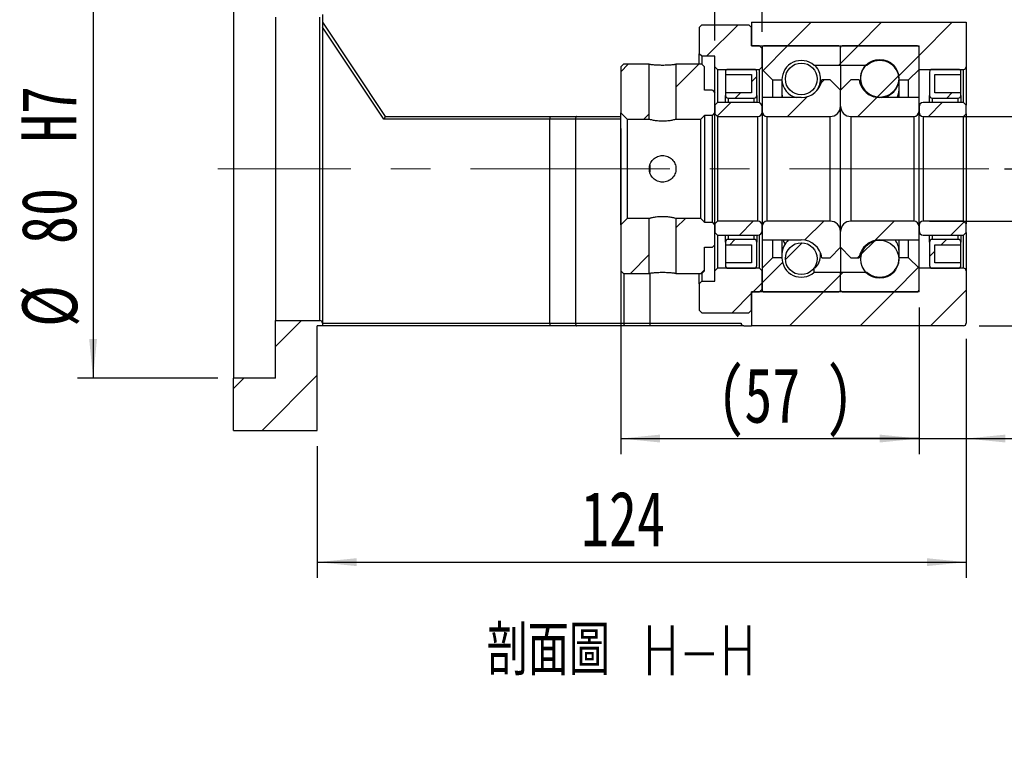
# Model space of a CAD drawing. Header units: millimetres. Extents: x 46 to 280, y 18 to 196.
# Tile 4 of 9: x 181 to 244, y 18 to 65. Entities that reach past the tile are written whole.
import ezdxf

# ---------------------------------------------------------------- set-up
doc = ezdxf.new("R2010")
doc.units = ezdxf.units.MM
doc.linetypes.add('CENTERX2', pattern=[20.32, 12.7, -2.54, 2.54, -2.54])
doc.layers.add('FORMAT', color=7, linetype='Continuous')
doc.styles.add('SLDTEXTSTYLE0', font='TXT', dxfattribs={"width": 0.75})
doc.styles.add('SLDTEXTSTYLE1', font='TXT', dxfattribs={"width": 0.75, "bigfont": 'bigfont'})
doc.dimstyles.new('SLDDIMSTYLE2', dxfattribs={"dimtxt": 3.5, "dimasz": 2.5, "dimexe": 0, "dimexo": 0.0625, "dimgap": 0.875, "dimtad": 1, "dimlfac": 3, "dimrnd": 1e-09, "dimzin": 12, "dimdsep": 46, "dimtxsty": 'SLDTEXTSTYLE0', "dimsah": 1, "dimcen": 0.09, "dimadec": 0, "dimazin": 3, "dimtfac": 1, "dimtofl": 0, "dimtmove": 0, "dimatfit": 3, "dimfxl": 1, "dimfrac": 2, "dimtolj": 1, "dimtzin": 12, "dimarcsym": 0})
doc.dimstyles.new('SLDDIMSTYLE3', dxfattribs={"dimtxt": 3.5, "dimasz": 2.5, "dimexe": 0, "dimexo": 0.0625, "dimgap": 0.875, "dimtad": 1, "dimlfac": 3, "dimrnd": 1e-09, "dimzin": 12, "dimdsep": 46, "dimtxsty": 'SLDTEXTSTYLE0', "dimsah": 1, "dimcen": 0.09, "dimadec": 0, "dimazin": 3, "dimtfac": 1, "dimtmove": 0, "dimatfit": 0, "dimfxl": 1, "dimfrac": 2, "dimtolj": 1, "dimtzin": 12, "dimarcsym": 0})
doc.dimstyles.new('SLDDIMSTYLE6', dxfattribs={"dimtxt": 3.5, "dimasz": 2.5, "dimexe": 0, "dimexo": 0.0625, "dimgap": 0.875, "dimtad": 1, "dimlfac": 3, "dimrnd": 1e-09, "dimzin": 12, "dimdsep": 46, "dimtxsty": 'SLDTEXTSTYLE0', "dimsah": 1, "dimcen": 0.09, "dimadec": 0, "dimazin": 3, "dimtfac": 1, "dimtofl": 0, "dimtmove": 0, "dimatfit": 3, "dimfxl": 1, "dimfrac": 2, "dimtolj": 1, "dimarcsym": 0})
doc.dimstyles.new('SLDDIMSTYLE7', dxfattribs={"dimtxt": 3.5, "dimasz": 2.5, "dimexe": 0, "dimexo": 0.0625, "dimgap": 0.875, "dimtad": 1, "dimlfac": 3, "dimrnd": 1e-09, "dimzin": 12, "dimdsep": 46, "dimtxsty": 'SLDTEXTSTYLE0', "dimsah": 1, "dimcen": 0.09, "dimadec": 0, "dimazin": 3, "dimtol": 1, "dimtp": 0.02, "dimtm": 0.02, "dimtfac": 1, "dimtofl": 0, "dimtmove": 0, "dimatfit": 3, "dimfxl": 1, "dimfrac": 2, "dimtolj": 1, "dimarcsym": 0})

# ---------------------------------------------------------------- blocks, each defined once
blk = doc.blocks.new('_D_12')
at = {"layer": 'FORMAT', "color": 7}
for p, q in [((193.461, 69.121), (184.51, 69.121)), ((185.51, 69.121), (185.51, 42.454)), ((193.461, 42.454), (184.51, 42.454))]:
    blk.add_line(p, q, dxfattribs=at)
for points in [[(185.51, 69.121), (185.26, 66.621), (185.76, 66.621)], [(185.51, 42.454), (185.76, 44.954), (185.26, 44.954)]]:
    blk.add_solid(points, dxfattribs=at)
at = {"layer": 'FORMAT', "color": 7, "char_height": 3.5, "attachment_point": 1, "rotation": 90, "style": 'SLDTEXTSTYLE0'}
for s, insert in [('H7', (180.944, 57.483)), ('80', (180.944, 50.998)), ('%%c', (180.998, 45.72))]:
    blk.add_mtext(s, dxfattribs=dict(at, insert=insert))
blk = doc.blocks.new('_D_13')
at = {"layer": 'FORMAT', "color": 7}
for p, q in [((241.128, 44.954), (241.128, 29.73)), ((199.794, 38.121), (199.794, 29.73)), ((199.794, 30.73), (241.128, 30.73))]:
    blk.add_line(p, q, dxfattribs=at)
for points in [[(199.794, 30.73), (202.294, 30.48), (202.294, 30.98)], [(241.128, 30.73), (238.628, 30.98), (238.628, 30.48)]]:
    blk.add_solid(points, dxfattribs=at)
at = {"layer": 'FORMAT', "color": 7, "insert": (216.586, 35.242), "char_height": 3.5, "attachment_point": 1, "style": 'SLDTEXTSTYLE0'}
blk.add_mtext('124', dxfattribs=at)
blk = doc.blocks.new('_D_14')
at = {"layer": 'FORMAT', "color": 7}
for p, q in [((219.128, 58.354), (219.128, 37.604)), ((238.128, 46.954), (238.128, 37.604)), ((219.128, 38.604), (238.128, 38.604))]:
    blk.add_line(p, q, dxfattribs=at)
for points in [[(219.128, 38.604), (221.628, 38.354), (221.628, 38.854)], [(238.128, 38.604), (235.628, 38.854), (235.628, 38.354)]]:
    blk.add_solid(points, dxfattribs=at)
at = {"layer": 'FORMAT', "color": 7, "char_height": 3.5, "attachment_point": 1, "style": 'SLDTEXTSTYLE0'}
for s, insert in [('(', (225.276, 43.115)), (')', (232.169, 43.115)), ('57', (226.997, 43.115))]:
    blk.add_mtext(s, dxfattribs=dict(at, insert=insert))
blk = doc.blocks.new('_D_15')
at = {"layer": 'FORMAT', "color": 7}
for p, q in [((238.128, 46.954), (238.128, 37.604)), ((241.128, 44.954), (241.128, 37.604)), ((238.128, 38.604), (232.628, 38.604)), ((238.128, 38.604), (241.128, 38.604)), ((241.128, 38.604), (247.056, 38.604))]:
    blk.add_line(p, q, dxfattribs=at)
for points in [[(238.128, 38.604), (235.628, 38.854), (235.628, 38.354)], [(241.128, 38.604), (243.628, 38.354), (243.628, 38.854)]]:
    blk.add_solid(points, dxfattribs=at)
at = {"layer": 'FORMAT', "color": 7, "insert": (244.47, 43.115), "char_height": 3.5, "attachment_point": 1, "style": 'SLDTEXTSTYLE0'}
blk.add_mtext('9', dxfattribs=at)
blk = doc.blocks.new('_D_16')
at = {"layer": 'FORMAT', "color": 7}
for p, q in [((249.041, 59.121), (249.041, 70.681)), ((238.794, 59.121), (250.041, 59.121)), ((249.041, 59.121), (249.041, 52.454)), ((238.794, 52.454), (250.041, 52.454))]:
    blk.add_line(p, q, dxfattribs=at)
for points in [[(249.041, 59.121), (248.791, 56.621), (249.291, 56.621)], [(249.041, 52.454), (249.291, 54.954), (248.791, 54.954)]]:
    blk.add_solid(points, dxfattribs=at)
at = {"layer": 'FORMAT', "color": 7, "char_height": 3.5, "attachment_point": 1, "rotation": 90, "style": 'SLDTEXTSTYLE0'}
for s, insert in [('20', (244.475, 65.508)), ('%%c', (244.529, 60.23))]:
    blk.add_mtext(s, dxfattribs=dict(at, insert=insert))
blk = doc.blocks.new('_D_17')
at = {"layer": 'FORMAT', "color": 7}
for p, q in [((243.573, 55.788), (258.128, 55.788)), ((257.128, 55.788), (257.128, 45.788)), ((241.961, 45.788), (258.128, 45.788)), ((257.128, 45.788), (257.128, 24.807))]:
    blk.add_line(p, q, dxfattribs=at)
for points in [[(257.128, 55.788), (256.878, 53.288), (257.378, 53.288)], [(257.128, 45.788), (257.378, 48.288), (256.878, 48.288)]]:
    blk.add_solid(points, dxfattribs=at)
at = {"layer": 'FORMAT', "color": 7, "char_height": 3.5, "attachment_point": 1, "rotation": 90, "style": 'SLDTEXTSTYLE0'}
for s, insert in [('±0.02', (252.616, 31.292)), ('30', (252.616, 24.807))]:
    blk.add_mtext(s, dxfattribs=dict(at, insert=insert))
blk = doc.blocks.new('_D_18')
at = {"layer": 'FORMAT', "color": 7}
for p, q in [((225.128, 63.954), (225.128, 69.35)), ((228.128, 64.521), (228.128, 69.35)), ((225.128, 68.35), (219.628, 68.35)), ((225.128, 68.35), (228.128, 68.35)), ((228.128, 68.35), (233.628, 68.35))]:
    blk.add_line(p, q, dxfattribs=at)
for points in [[(225.128, 68.35), (222.628, 68.6), (222.628, 68.1)], [(228.128, 68.35), (230.628, 68.1), (230.628, 68.6)]]:
    blk.add_solid(points, dxfattribs=at)
at = {"layer": 'FORMAT', "color": 7, "insert": (225.48, 72.862), "char_height": 3.5, "attachment_point": 1, "style": 'SLDTEXTSTYLE0'}
blk.add_mtext('9', dxfattribs=at)

msp = doc.modelspace()

# ---------------------------------------------------------------- hatches: boundary and pattern name
at = {"layer": 'FORMAT', "linetype": 'Continuous', "lineweight": 18}
h = msp.add_hatch(dxfattribs=at)
h.set_pattern_fill('ANSI31', color=256, style=0)
h.paths.add_polyline_path([(225.1275, 62.2877), (225.2942, 62.121), (227.9608, 62.121), (228.1275, 62.2877), (228.1275, 63.4543), (227.9608, 63.621), (227.4608, 63.621), (227.4608, 64.7877), (227.2942, 64.9543), (224.2942, 64.9543), (224.1275, 64.7877), (224.1275, 63.121), (224.2942, 62.9543), (225.1275, 62.9543)], flags=0)
h = msp.add_hatch(dxfattribs=at)
h.set_pattern_fill('ANSI31', color=256, style=0)
edge = h.paths.add_edge_path(flags=0)
edge.add_line((241.1275, 62.2877), (241.1275, 65.121))
edge.add_line((241.1275, 65.121), (227.4608, 65.121))
edge.add_line((227.4608, 65.121), (227.4608, 63.621))
edge.add_line((227.4608, 63.621), (238.1275, 63.621))
edge.add_line((238.1275, 63.621), (238.1275, 62.121))
edge.add_line((238.1275, 62.121), (240.9608, 62.121))
edge.add_arc((240.9608, 62.2877), 0.1667, 270, 360)
h = msp.add_hatch(dxfattribs=at)
h.set_pattern_fill('ANSI31', color=256, style=0)
edge = h.paths.add_edge_path(flags=0)
edge.add_line((233.0275, 63.621), (228.2275, 63.621))
edge.add_arc((228.2275, 63.521), 0.1, 90, 180)
edge.add_line((228.1275, 63.521), (228.1275, 62.121))
edge.add_line((228.1275, 62.121), (228.7942, 61.4543))
edge.add_line((228.7942, 61.4543), (229.3942, 61.4543))
edge.add_arc((230.6275, 61.4543), 1.2333, 49.179109, 180, ccw=False)
edge.add_line((231.4337, 62.3877), (233.1275, 62.3877))
edge.add_line((233.1275, 62.3877), (233.1275, 63.521))
edge.add_arc((233.0275, 63.521), 0.1, 0, 90)
h = msp.add_hatch(dxfattribs=at)
h.set_pattern_fill('ANSI31', color=256, style=0)
edge = h.paths.add_edge_path(flags=0)
edge.add_line((238.1275, 62.121), (238.1275, 63.521))
edge.add_arc((238.0275, 63.521), 0.1, 0, 90)
edge.add_line((238.0275, 63.621), (233.2275, 63.621))
edge.add_arc((233.2275, 63.521), 0.1, 90, 180)
edge.add_line((233.1275, 63.521), (233.1275, 62.3877))
edge.add_line((233.1275, 62.3877), (234.8213, 62.3877))
edge.add_arc((235.6275, 61.4543), 1.2333, 0, 130.820891, ccw=False)
edge.add_line((236.8608, 61.4543), (237.4608, 61.4543))
edge.add_line((237.4608, 61.4543), (238.1275, 62.121))
h = msp.add_hatch(dxfattribs=at)
h.set_pattern_fill('ANSI31', color=256, style=0)
edge = h.paths.add_edge_path(flags=0)
edge.add_arc((235.6275, 61.5496), 1.211, 0, 360)
h = msp.add_hatch(dxfattribs=at)
h.set_pattern_fill('ANSI31', color=256, style=0)
h.paths.add_polyline_path([(219.2942, 62.4543), (219.1275, 62.2877), (219.1275, 59.3543), (219.5275, 58.9543), (220.9442, 58.9543), (220.9442, 62.4543)], flags=0)
h = msp.add_hatch(dxfattribs=at)
h.set_pattern_fill('ANSI31', color=256, style=0)
h.paths.add_polyline_path([(225.1275, 60.621), (224.9608, 60.7877), (224.4608, 60.7877), (224.4608, 62.2877), (224.2942, 62.4543), (222.6442, 62.4543), (222.6442, 58.9543), (224.2275, 58.9543), (224.4608, 59.1877), (224.4608, 59.2043), (224.9608, 59.2043), (225.1275, 59.371)], flags=0)
h = msp.add_hatch(dxfattribs=at)
h.set_pattern_fill('ANSI31', color=256, style=0)
edge = h.paths.add_edge_path(flags=0)
edge.add_line((227.4608, 61.7877), (227.4608, 60.621))
edge.add_line((227.4608, 60.621), (225.7942, 60.621))
edge.add_line((225.7942, 60.621), (225.7942, 60.4543))
edge.add_arc((225.9608, 60.4543), 0.1667, 180, 270)
edge.add_line((225.9608, 60.2877), (227.6275, 60.2877))
edge.add_arc((227.6275, 60.4543), 0.1667, 270, 360)
edge.add_line((227.7942, 60.4543), (227.7942, 61.9543))
edge.add_arc((227.6275, 61.9543), 0.1667, 0, 90)
edge.add_line((227.6275, 62.121), (225.9608, 62.121))
edge.add_arc((225.9608, 61.9543), 0.1667, 90, 180)
edge.add_line((225.7942, 61.9543), (225.7942, 61.7877))
edge.add_line((225.7942, 61.7877), (227.4608, 61.7877))
h = msp.add_hatch(dxfattribs=at)
h.set_pattern_fill('ANSI31', color=256, style=0)
edge = h.paths.add_edge_path(flags=0)
edge.add_arc((230.6275, 61.5115), 1.0144, 0, 360)
h = msp.add_hatch(dxfattribs=at)
h.set_pattern_fill('ANSI31', color=256, style=0)
edge = h.paths.add_edge_path(flags=0)
edge.add_line((240.7942, 60.4543), (240.7942, 60.621))
edge.add_line((240.7942, 60.621), (239.1275, 60.621))
edge.add_line((239.1275, 60.621), (239.1275, 61.7877))
edge.add_line((239.1275, 61.7877), (240.7942, 61.7877))
edge.add_line((240.7942, 61.7877), (240.7942, 61.9543))
edge.add_arc((240.6275, 61.9543), 0.1667, 0, 90)
edge.add_line((240.6275, 62.121), (238.9608, 62.121))
edge.add_arc((238.9608, 61.9543), 0.1667, 90, 180)
edge.add_line((238.7942, 61.9543), (238.7942, 60.4543))
edge.add_arc((238.9608, 60.4543), 0.1667, 180, 270)
edge.add_line((238.9608, 60.2877), (240.6275, 60.2877))
edge.add_arc((240.6275, 60.4543), 0.1667, 270, 360)
h = msp.add_hatch(dxfattribs=at)
h.set_pattern_fill('ANSI31', color=256, style=0)
edge = h.paths.add_edge_path(flags=0)
edge.add_line((233.1275, 59.7877), (233.1275, 60.7877))
edge.add_line((233.1275, 60.7877), (232.4608, 61.4543))
edge.add_line((232.4608, 61.4543), (231.9458, 61.4543))
edge.add_arc((230.6275, 61.6543), 1.3333, 270, 351.373073, ccw=False)
edge.add_line((230.6275, 60.321), (228.1275, 60.321))
edge.add_line((228.1275, 60.321), (228.1275, 59.4543))
edge.add_arc((228.4608, 59.4543), 0.3333, 180, 270)
edge.add_line((228.4608, 59.121), (232.4608, 59.121))
edge.add_arc((232.4608, 59.7877), 0.6667, 270, 360)
h = msp.add_hatch(dxfattribs=at)
h.set_pattern_fill('ANSI31', color=256, style=0)
edge = h.paths.add_edge_path(flags=0)
edge.add_line((234.3093, 61.4543), (233.7942, 61.4543))
edge.add_line((233.7942, 61.4543), (233.1275, 60.7877))
edge.add_line((233.1275, 60.7877), (233.1275, 59.7877))
edge.add_arc((233.7942, 59.7877), 0.6667, 180, 270)
edge.add_line((233.7942, 59.121), (237.7942, 59.121))
edge.add_arc((237.7942, 59.4543), 0.3333, 270, 360)
edge.add_line((238.1275, 59.4543), (238.1275, 60.321))
edge.add_line((238.1275, 60.321), (235.6275, 60.321))
edge.add_arc((235.6275, 61.6543), 1.3333, 188.626927, 270, ccw=False)
h = msp.add_hatch(dxfattribs=at)
h.set_pattern_fill('ANSI31', color=256, style=0)
edge = h.paths.add_edge_path(flags=0)
edge.add_line((225.1275, 59.2877), (225.2942, 59.121))
edge.add_line((225.2942, 59.121), (227.8608, 59.121))
edge.add_arc((227.8608, 59.3877), 0.2667, 270, 360)
edge.add_line((228.1275, 59.3877), (228.1275, 59.7377))
edge.add_arc((227.8608, 59.7377), 0.2667, 0, 90)
edge.add_line((227.8608, 60.0043), (225.2942, 60.0043))
edge.add_line((225.2942, 60.0043), (225.1275, 59.8377))
edge.add_line((225.1275, 59.8377), (225.1275, 59.2877))
h = msp.add_hatch(dxfattribs=at)
h.set_pattern_fill('ANSI31', color=256, style=0)
edge = h.paths.add_edge_path(flags=0)
edge.add_line((240.9608, 59.121), (241.1275, 59.2877))
edge.add_line((241.1275, 59.2877), (241.1275, 59.8377))
edge.add_line((241.1275, 59.8377), (240.9608, 60.0043))
edge.add_line((240.9608, 60.0043), (238.3942, 60.0043))
edge.add_arc((238.3942, 59.7377), 0.2667, 90, 180)
edge.add_line((238.1275, 59.7377), (238.1275, 59.3877))
edge.add_arc((238.3942, 59.3877), 0.2667, 180, 270)
edge.add_line((238.3942, 59.121), (240.9608, 59.121))
h = msp.add_hatch(dxfattribs=at)
h.set_pattern_fill('ANSI31', color=256, style=0)
h.paths.add_polyline_path([(219.1275, 49.2877), (219.2942, 49.121), (220.9442, 49.121), (220.9442, 52.621), (219.5275, 52.621), (219.1275, 52.221)], flags=0)
h = msp.add_hatch(dxfattribs=at)
h.set_pattern_fill('ANSI31', color=256, style=0)
h.paths.add_polyline_path([(224.4608, 49.2877), (224.4608, 50.7877), (224.9608, 50.7877), (225.1275, 50.9543), (225.1275, 52.2043), (224.9608, 52.371), (224.4608, 52.371), (224.4608, 52.3877), (224.2275, 52.621), (222.6442, 52.621), (222.6442, 49.121), (224.2942, 49.121)], flags=0)
h = msp.add_hatch(dxfattribs=at)
h.set_pattern_fill('ANSI31', color=256, style=0)
edge = h.paths.add_edge_path(flags=0)
edge.add_line((225.2942, 52.4543), (225.1275, 52.2877))
edge.add_line((225.1275, 52.2877), (225.1275, 51.7377))
edge.add_line((225.1275, 51.7377), (225.2942, 51.571))
edge.add_line((225.2942, 51.571), (227.8608, 51.571))
edge.add_arc((227.8608, 51.8377), 0.2667, 270, 360)
edge.add_line((228.1275, 51.8377), (228.1275, 52.1877))
edge.add_arc((227.8608, 52.1877), 0.2667, 0, 90)
edge.add_line((227.8608, 52.4543), (225.2942, 52.4543))
h = msp.add_hatch(dxfattribs=at)
h.set_pattern_fill('ANSI31', color=256, style=0)
edge = h.paths.add_edge_path(flags=0)
edge.add_line((231.9458, 50.121), (232.4608, 50.121))
edge.add_line((232.4608, 50.121), (233.1275, 50.7877))
edge.add_line((233.1275, 50.7877), (233.1275, 51.7877))
edge.add_arc((232.4608, 51.7877), 0.6667, 0, 90)
edge.add_line((232.4608, 52.4543), (228.4608, 52.4543))
edge.add_arc((228.4608, 52.121), 0.3333, 90, 180)
edge.add_line((228.1275, 52.121), (228.1275, 51.2543))
edge.add_line((228.1275, 51.2543), (230.6275, 51.2543))
edge.add_arc((230.6275, 49.921), 1.3333, 8.626927, 90, ccw=False)
h = msp.add_hatch(dxfattribs=at)
h.set_pattern_fill('ANSI31', color=256, style=0)
edge = h.paths.add_edge_path(flags=0)
edge.add_line((233.1275, 51.7877), (233.1275, 50.7877))
edge.add_line((233.1275, 50.7877), (233.7942, 50.121))
edge.add_line((233.7942, 50.121), (234.3093, 50.121))
edge.add_arc((235.6275, 49.921), 1.3333, 90, 171.373073, ccw=False)
edge.add_line((235.6275, 51.2543), (238.1275, 51.2543))
edge.add_line((238.1275, 51.2543), (238.1275, 52.121))
edge.add_arc((237.7942, 52.121), 0.3333, 0, 90)
edge.add_line((237.7942, 52.4543), (233.7942, 52.4543))
edge.add_arc((233.7942, 51.7877), 0.6667, 90, 180)
h = msp.add_hatch(dxfattribs=at)
h.set_pattern_fill('ANSI31', color=256, style=0)
edge = h.paths.add_edge_path(flags=0)
edge.add_line((241.1275, 52.2877), (240.9608, 52.4543))
edge.add_line((240.9608, 52.4543), (238.3942, 52.4543))
edge.add_arc((238.3942, 52.1877), 0.2667, 90, 180)
edge.add_line((238.1275, 52.1877), (238.1275, 51.8377))
edge.add_arc((238.3942, 51.8377), 0.2667, 180, 270)
edge.add_line((238.3942, 51.571), (240.9608, 51.571))
edge.add_line((240.9608, 51.571), (241.1275, 51.7377))
edge.add_line((241.1275, 51.7377), (241.1275, 52.2877))
h = msp.add_hatch(dxfattribs=at)
h.set_pattern_fill('ANSI31', color=256, style=0)
edge = h.paths.add_edge_path(flags=0)
edge.add_line((225.7942, 51.121), (225.7942, 50.9543))
edge.add_line((225.7942, 50.9543), (227.4608, 50.9543))
edge.add_line((227.4608, 50.9543), (227.4608, 49.7877))
edge.add_line((227.4608, 49.7877), (225.7942, 49.7877))
edge.add_line((225.7942, 49.7877), (225.7942, 49.621))
edge.add_arc((225.9608, 49.621), 0.1667, 180, 270)
edge.add_line((225.9608, 49.4543), (227.6275, 49.4543))
edge.add_arc((227.6275, 49.621), 0.1667, 270, 360)
edge.add_line((227.7942, 49.621), (227.7942, 51.121))
edge.add_arc((227.6275, 51.121), 0.1667, 0, 90)
edge.add_line((227.6275, 51.2877), (225.9608, 51.2877))
edge.add_arc((225.9608, 51.121), 0.1667, 90, 180)
h = msp.add_hatch(dxfattribs=at)
h.set_pattern_fill('ANSI31', color=256, style=0)
edge = h.paths.add_edge_path(flags=0)
edge.add_arc((230.6275, 50.0638), 1.0144, 0, 360)
h = msp.add_hatch(dxfattribs=at)
h.set_pattern_fill('ANSI31', color=256, style=0)
edge = h.paths.add_edge_path(flags=0)
edge.add_arc((235.6275, 50.0257), 1.211, 0, 360)
h = msp.add_hatch(dxfattribs=at)
h.set_pattern_fill('ANSI31', color=256, style=0)
edge = h.paths.add_edge_path(flags=0)
edge.add_line((239.1275, 49.7877), (239.1275, 50.9543))
edge.add_line((239.1275, 50.9543), (240.7942, 50.9543))
edge.add_line((240.7942, 50.9543), (240.7942, 51.121))
edge.add_arc((240.6275, 51.121), 0.1667, 0, 90)
edge.add_line((240.6275, 51.2877), (238.9608, 51.2877))
edge.add_arc((238.9608, 51.121), 0.1667, 90, 180)
edge.add_line((238.7942, 51.121), (238.7942, 49.621))
edge.add_arc((238.9608, 49.621), 0.1667, 180, 270)
edge.add_line((238.9608, 49.4543), (240.6275, 49.4543))
edge.add_arc((240.6275, 49.621), 0.1667, 270, 360)
edge.add_line((240.7942, 49.621), (240.7942, 49.7877))
edge.add_line((240.7942, 49.7877), (239.1275, 49.7877))
h = msp.add_hatch(dxfattribs=at)
h.set_pattern_fill('ANSI31', color=256, style=0)
edge = h.paths.add_edge_path(flags=0)
edge.add_line((228.1275, 49.4543), (228.1275, 48.0543))
edge.add_arc((228.2275, 48.0543), 0.1, 180, 270)
edge.add_line((228.2275, 47.9543), (233.0275, 47.9543))
edge.add_arc((233.0275, 48.0543), 0.1, 270, 360)
edge.add_line((233.1275, 48.0543), (233.1275, 49.1877))
edge.add_line((233.1275, 49.1877), (231.4337, 49.1877))
edge.add_arc((230.6275, 50.121), 1.2333, 180, 310.820891, ccw=False)
edge.add_line((229.3942, 50.121), (228.7942, 50.121))
edge.add_line((228.7942, 50.121), (228.1275, 49.4543))
h = msp.add_hatch(dxfattribs=at)
h.set_pattern_fill('ANSI31', color=256, style=0)
edge = h.paths.add_edge_path(flags=0)
edge.add_line((233.2275, 47.9543), (238.0275, 47.9543))
edge.add_arc((238.0275, 48.0543), 0.1, 270, 360)
edge.add_line((238.1275, 48.0543), (238.1275, 49.4543))
edge.add_line((238.1275, 49.4543), (237.4608, 50.121))
edge.add_line((237.4608, 50.121), (236.8608, 50.121))
edge.add_arc((235.6275, 50.121), 1.2333, 229.179109, 360, ccw=False)
edge.add_line((234.8213, 49.1877), (233.1275, 49.1877))
edge.add_line((233.1275, 49.1877), (233.1275, 48.0543))
edge.add_arc((233.2275, 48.0543), 0.1, 180, 270)
h = msp.add_hatch(dxfattribs=at)
h.set_pattern_fill('ANSI31', color=256, style=0)
h.paths.add_polyline_path([(225.2942, 49.4543), (225.1275, 49.2877), (225.1275, 48.621), (224.2942, 48.621), (224.1275, 48.4543), (224.1275, 46.7877), (224.2942, 46.621), (227.2942, 46.621), (227.4608, 46.7877), (227.4608, 47.9543), (227.9608, 47.9543), (228.1275, 48.121), (228.1275, 49.2877), (227.9608, 49.4543)], flags=0)
h = msp.add_hatch(dxfattribs=at)
h.set_pattern_fill('ANSI31', color=256, style=0)
edge = h.paths.add_edge_path(flags=0)
edge.add_line((241.1275, 45.9543), (241.1275, 49.2877))
edge.add_arc((240.9608, 49.2877), 0.1667, 0, 90)
edge.add_line((240.9608, 49.4543), (238.1275, 49.4543))
edge.add_line((238.1275, 49.4543), (238.1275, 47.9543))
edge.add_line((238.1275, 47.9543), (227.4608, 47.9543))
edge.add_line((227.4608, 47.9543), (227.4608, 45.7877))
edge.add_line((227.4608, 45.7877), (240.9608, 45.7877))
edge.add_arc((240.9608, 45.9543), 0.1667, 270, 360)
h = msp.add_hatch(dxfattribs=at)
h.set_pattern_fill('ANSI31', color=256, style=0)
edge = h.paths.add_edge_path(flags=0)
edge.add_line((197.1275, 46.121), (197.1275, 42.4543))
edge.add_line((197.1275, 42.4543), (194.4608, 42.4543))
edge.add_line((194.4608, 42.4543), (194.4608, 39.121))
edge.add_line((194.4608, 39.121), (199.7942, 39.121))
edge.add_line((199.7942, 39.121), (199.7942, 45.7877))
edge.add_line((199.7942, 45.7877), (200.1275, 45.7877))
edge.add_line((200.1275, 45.7877), (200.1275, 45.9543))
edge.add_arc((199.9608, 45.9543), 0.1667, 0, 90)
edge.add_line((199.9608, 46.121), (197.1275, 46.121))

# ---------------------------------------------------------------- linework, layer by layer
at = {"color": 7, "linetype": 'Continuous', "lineweight": 25}
for p, q in [((194.4608, 69.121), (194.4608, 42.4543)), ((197.1275, 65.4543), (197.1275, 46.121)), ((199.9608, 46.121), (199.9608, 65.4543)), ((200.1275, 65.621), (200.1275, 45.9543)), ((200.1275, 65.121), (204.1275, 59.121)), ((204.0383, 58.9543), (200.1275, 64.8205)), ((224.1275, 64.7877), (224.2942, 64.9543)), ((224.1275, 64.7877), (224.1275, 63.121)), ((224.2942, 64.9543), (227.2942, 64.9543)), ((227.2942, 64.9543), (227.4608, 64.7877)), ((227.4608, 65.121), (227.4608, 63.621)), ((227.4608, 65.121), (241.1275, 65.121)), ((227.4608, 63.621), (227.4608, 64.7877)), ((241.1275, 65.121), (241.1275, 62.2877)), ((227.9608, 63.621), (227.4608, 63.621)), ((227.4608, 63.621), (238.1275, 63.621)), ((227.9608, 63.621), (228.1275, 63.4543)), ((228.1275, 63.521), (228.1275, 62.121)), ((228.1275, 62.2877), (228.1275, 63.4543)), ((233.0275, 63.621), (228.2275, 63.621)), ((233.1275, 62.3877), (233.1275, 63.521)), ((238.0275, 63.621), (233.2275, 63.621)), ((238.1275, 62.121), (238.1275, 63.621)), ((238.1275, 62.121), (238.1275, 63.521)), ((224.2942, 62.9543), (224.1275, 63.121)), ((224.1275, 62.4543), (224.1275, 63.121)), ((225.1275, 62.9543), (224.2942, 62.9543)), ((224.2942, 62.9543), (224.2942, 62.4543)), ((225.1275, 62.2877), (225.1275, 62.9543)), ((219.1275, 62.2877), (219.2942, 62.4543)), ((219.1275, 62.2877), (219.1275, 59.3543)), ((220.9442, 62.4543), (219.2942, 62.4543)), ((220.9442, 58.9543), (220.9442, 62.4543)), ((222.6442, 62.4543), (222.6442, 58.9543)), ((224.2942, 62.4543), (222.6442, 62.4543)), ((224.2942, 62.4543), (224.4608, 62.2877)), ((224.4608, 60.7877), (224.4608, 62.2877)), ((225.2942, 62.121), (225.1275, 62.2877)), ((225.1275, 60.621), (225.1275, 62.2877)), ((225.2942, 62.121), (227.9608, 62.121)), ((225.2942, 62.121), (225.2942, 60.0043)), ((227.6275, 62.121), (225.9608, 62.121)), ((228.1275, 62.2877), (227.9608, 62.121)), ((227.9608, 59.9849), (227.9608, 62.121)), ((228.1275, 62.121), (228.7942, 61.4543)), ((228.1275, 62.121), (228.1275, 60.321)), ((231.4337, 62.3877), (233.1275, 62.3877)), ((231.4337, 62.3877), (231.4337, 62.3781)), ((233.1275, 62.3877), (233.1275, 60.7877)), ((233.1275, 62.3877), (234.8213, 62.3877)), ((237.4608, 61.4543), (238.1275, 62.121)), ((238.1275, 60.321), (238.1275, 62.121)), ((238.1275, 62.121), (240.9608, 62.121)), ((240.6275, 62.121), (238.9608, 62.121)), ((241.1275, 62.2877), (241.1275, 59.8377)), ((225.7942, 61.9543), (225.7942, 61.7877)), ((225.7942, 61.7877), (227.4608, 61.7877)), ((225.7942, 61.7877), (225.7942, 60.621)), ((227.4608, 61.7877), (227.4608, 60.621)), ((227.7942, 60.4543), (227.7942, 61.9543)), ((238.7942, 61.9543), (238.7942, 60.4543)), ((239.1275, 61.7877), (240.7942, 61.7877)), ((239.1275, 60.621), (239.1275, 61.7877)), ((240.7942, 61.7877), (240.7942, 61.9543)), ((240.7942, 60.621), (240.7942, 61.7877)), ((228.7942, 61.4543), (229.3942, 61.4543)), ((228.7942, 61.4543), (228.7942, 60.321)), ((229.3942, 61.4543), (229.3942, 60.321)), ((231.8007, 61.0208), (231.7814, 61.0759)), ((232.4608, 61.4543), (231.9458, 61.4543)), ((233.1275, 60.7877), (232.4608, 61.4543)), ((233.7942, 61.4543), (233.1275, 60.7877)), ((234.3093, 61.4543), (233.7942, 61.4543)), ((236.8608, 61.4543), (237.4608, 61.4543)), ((236.8608, 60.321), (236.8608, 61.4543)), ((237.4608, 60.321), (237.4608, 61.4543)), ((224.9608, 60.7877), (224.4608, 60.7877)), ((224.9608, 60.7877), (225.1275, 60.621)), ((225.1275, 59.371), (225.1275, 60.621)), ((225.7942, 60.621), (225.7942, 60.4543)), ((227.4608, 60.621), (225.7942, 60.621)), ((225.7942, 60.0043), (225.7942, 60.4543)), ((225.9608, 60.2877), (227.6275, 60.2877)), ((227.7942, 60.4543), (227.7942, 60.0043)), ((230.6275, 60.321), (228.1275, 60.321)), ((228.1275, 60.321), (228.1275, 59.4543)), ((233.1275, 59.7877), (233.1275, 60.7877)), ((238.1275, 60.321), (235.6275, 60.321)), ((238.1275, 59.4543), (238.1275, 60.321)), ((238.7942, 60.0043), (238.7942, 60.4543)), ((238.9608, 60.2877), (240.6275, 60.2877)), ((240.7942, 60.621), (239.1275, 60.621)), ((240.7942, 60.4543), (240.7942, 60.621)), ((240.7942, 60.4543), (240.7942, 60.0043)), ((225.1275, 59.8377), (225.2942, 60.0043)), ((225.1275, 59.8377), (225.1275, 59.2877)), ((227.8608, 60.0043), (225.2942, 60.0043)), ((228.1275, 59.3877), (228.1275, 59.7377)), ((233.1275, 51.7877), (233.1275, 59.7877)), ((238.1275, 59.7377), (238.1275, 59.3877)), ((240.9608, 60.0043), (238.3942, 60.0043)), ((240.9608, 60.0043), (241.1275, 59.8377)), ((241.1275, 59.2877), (241.1275, 59.8377)), ((204.1275, 59.121), (214.61, 59.121)), ((214.61, 59.121), (214.61, 58.9543)), ((214.61, 59.121), (216.3246, 59.121)), ((216.3246, 59.121), (219.1275, 59.121)), ((219.5275, 58.9543), (219.1275, 59.3543)), ((219.1275, 52.221), (219.1275, 59.3543)), ((224.4608, 59.1877), (224.2275, 58.9543)), ((224.4608, 59.2043), (224.9608, 59.2043)), ((224.4608, 59.1877), (224.4608, 59.2043)), ((224.4608, 59.1877), (224.4608, 52.3877)), ((225.1275, 59.371), (224.9608, 59.2043)), ((224.9608, 52.371), (224.9608, 59.2043)), ((225.2942, 59.121), (225.1275, 59.2877)), ((225.1275, 52.2877), (225.1275, 59.2877)), ((225.2942, 59.121), (227.8608, 59.121)), ((225.2942, 59.121), (225.2942, 52.4543)), ((227.8608, 52.4543), (227.8608, 59.121)), ((228.1275, 59.3877), (228.1275, 52.1877)), ((228.4608, 59.121), (232.4608, 59.121)), ((228.4608, 52.4543), (228.4608, 59.121)), ((232.4608, 52.4543), (232.4608, 59.121)), ((233.7942, 59.121), (237.7942, 59.121)), ((233.7942, 59.121), (233.7942, 52.4543)), ((237.7942, 59.121), (237.7942, 52.4543)), ((238.1275, 52.1877), (238.1275, 59.3877)), ((238.3942, 59.121), (240.9608, 59.121)), ((238.3942, 59.121), (238.3942, 52.4543)), ((241.1275, 59.2877), (240.9608, 59.121)), ((240.9608, 52.4543), (240.9608, 59.121)), ((241.1275, 59.2877), (241.1275, 52.2877)), ((214.61, 58.9543), (204.0383, 58.9543)), ((216.2429, 58.9543), (214.61, 58.9543)), ((214.61, 45.9543), (214.61, 58.9543)), ((216.2429, 58.9543), (216.2429, 45.9543)), ((219.5275, 58.9543), (219.5275, 52.621)), ((219.5275, 58.9543), (220.9442, 58.9543)), ((222.6442, 58.9543), (224.2275, 58.9543)), ((224.2275, 52.621), (224.2275, 58.9543)), ((219.1275, 52.221), (219.5275, 52.621)), ((219.1275, 52.221), (219.1275, 49.2877)), ((220.9442, 52.621), (219.5275, 52.621)), ((220.9442, 49.121), (220.9442, 52.621)), ((224.2275, 52.621), (222.6442, 52.621)), ((222.6442, 52.621), (222.6442, 49.121)), ((224.2275, 52.621), (224.4608, 52.3877)), ((224.4608, 52.371), (224.4608, 52.3877)), ((224.9608, 52.371), (224.4608, 52.371)), ((224.9608, 52.371), (225.1275, 52.2043)), ((225.1275, 52.2877), (225.2942, 52.4543)), ((225.1275, 52.2877), (225.1275, 51.7377)), ((225.1275, 50.9543), (225.1275, 52.2043)), ((227.8608, 52.4543), (225.2942, 52.4543)), ((228.1275, 51.8377), (228.1275, 52.1877)), ((228.1275, 52.121), (228.1275, 51.2543)), ((232.4608, 52.4543), (228.4608, 52.4543)), ((237.7942, 52.4543), (233.7942, 52.4543)), ((238.1275, 52.1877), (238.1275, 51.8377)), ((238.1275, 51.2543), (238.1275, 52.121)), ((240.9608, 52.4543), (238.3942, 52.4543)), ((240.9608, 52.4543), (241.1275, 52.2877)), ((241.1275, 51.7377), (241.1275, 52.2877)), ((225.2942, 51.571), (225.1275, 51.7377)), ((225.2942, 51.571), (225.2942, 49.4543)), ((225.2942, 51.571), (227.8608, 51.571)), ((225.7942, 51.121), (225.7942, 51.571)), ((227.7942, 51.571), (227.7942, 51.121)), ((227.9608, 49.4543), (227.9608, 51.5905)), ((233.1275, 50.7877), (233.1275, 51.7877)), ((238.3942, 51.571), (240.9608, 51.571)), ((238.7942, 51.121), (238.7942, 51.571)), ((240.7942, 51.571), (240.7942, 51.121)), ((241.1275, 51.7377), (240.9608, 51.571)), ((241.1275, 51.7377), (241.1275, 49.2877)), ((225.1275, 50.9543), (224.9608, 50.7877)), ((225.1275, 49.2877), (225.1275, 50.9543)), ((225.7942, 51.121), (225.7942, 50.9543)), ((225.7942, 50.9543), (227.4608, 50.9543)), ((225.7942, 50.9543), (225.7942, 49.7877)), ((227.6275, 51.2877), (225.9608, 51.2877)), ((227.4608, 50.9543), (227.4608, 49.7877)), ((227.7942, 49.621), (227.7942, 51.121)), ((228.1275, 51.2543), (230.6275, 51.2543)), ((228.1275, 51.2543), (228.1275, 49.4543)), ((228.7942, 51.2543), (228.7942, 50.121)), ((229.3942, 51.2543), (229.3942, 50.121)), ((235.6275, 51.2543), (238.1275, 51.2543)), ((236.8608, 50.121), (236.8608, 51.2543)), ((237.4608, 50.121), (237.4608, 51.2543)), ((238.1275, 49.4543), (238.1275, 51.2543)), ((238.7942, 51.121), (238.7942, 49.621)), ((240.6275, 51.2877), (238.9608, 51.2877)), ((239.1275, 50.9543), (240.7942, 50.9543)), ((239.1275, 49.7877), (239.1275, 50.9543)), ((240.7942, 50.9543), (240.7942, 51.121)), ((240.7942, 49.7877), (240.7942, 50.9543)), ((224.4608, 50.7877), (224.9608, 50.7877)), ((224.4608, 49.2877), (224.4608, 50.7877)), ((231.8608, 50.3263), (231.8556, 50.4403)), ((232.4608, 50.121), (233.1275, 50.7877)), ((233.1275, 50.7877), (233.7942, 50.121)), ((233.1275, 50.7877), (233.1275, 49.1877)), ((225.7942, 49.7877), (225.7942, 49.621)), ((227.4608, 49.7877), (225.7942, 49.7877)), ((228.7942, 50.121), (228.1275, 49.4543)), ((229.3942, 50.121), (228.7942, 50.121)), ((231.9458, 50.121), (232.4608, 50.121)), ((233.7942, 50.121), (234.3093, 50.121)), ((237.4608, 50.121), (236.8608, 50.121)), ((238.1275, 49.4543), (237.4608, 50.121)), ((240.7942, 49.7877), (239.1275, 49.7877)), ((240.7942, 49.621), (240.7942, 49.7877)), ((219.2942, 49.121), (219.1275, 49.2877)), ((219.2942, 49.121), (220.9442, 49.121)), ((222.6442, 49.121), (224.2942, 49.121)), ((224.1275, 48.4543), (224.1275, 49.121)), ((224.4608, 49.2877), (224.2942, 49.121)), ((224.2942, 49.121), (224.2942, 48.621)), ((225.1275, 49.2877), (225.2942, 49.4543)), ((225.1275, 48.621), (225.1275, 49.2877)), ((227.9608, 49.4543), (225.2942, 49.4543)), ((225.9608, 49.4543), (227.6275, 49.4543)), ((227.9608, 49.4543), (228.1275, 49.2877)), ((228.1275, 49.4543), (228.1275, 48.0543)), ((228.1275, 48.121), (228.1275, 49.2877)), ((231.4337, 49.4073), (231.4337, 49.1877)), ((233.1275, 49.1877), (231.4337, 49.1877)), ((233.1275, 48.0543), (233.1275, 49.1877)), ((234.8213, 49.1877), (233.1275, 49.1877)), ((238.1275, 48.0543), (238.1275, 49.4543)), ((238.1275, 47.9543), (238.1275, 49.4543)), ((240.9608, 49.4543), (238.1275, 49.4543)), ((238.9608, 49.4543), (240.6275, 49.4543)), ((241.1275, 49.2877), (241.1275, 45.9543)), ((224.1275, 48.4543), (224.2942, 48.621)), ((224.1275, 48.4543), (224.1275, 46.7877)), ((224.2942, 48.621), (225.1275, 48.621)), ((227.4608, 47.9543), (227.9608, 47.9543)), ((227.4608, 46.7877), (227.4608, 47.9543)), ((227.4608, 47.9543), (227.4608, 45.7877)), ((238.1275, 47.9543), (227.4608, 47.9543)), ((228.1275, 48.121), (227.9608, 47.9543)), ((228.2275, 47.9543), (233.0275, 47.9543)), ((233.2275, 47.9543), (238.0275, 47.9543)), ((224.2942, 46.621), (224.1275, 46.7877)), ((224.2942, 46.621), (227.2942, 46.621)), ((227.4608, 46.7877), (227.2942, 46.621)), ((197.1275, 46.121), (199.9608, 46.121)), ((197.1275, 42.4543), (197.1275, 46.121)), ((200.1275, 45.9543), (200.1275, 45.7877)), ((200.1275, 45.9543), (214.61, 45.9543)), ((214.61, 45.9543), (216.2429, 45.9543)), ((214.61, 45.9543), (214.61, 45.7877)), ((216.2429, 45.9543), (219.3454, 45.9543)), ((219.3454, 45.9543), (220.9783, 45.9543)), ((220.9783, 45.9543), (220.9783, 45.7877)), ((220.9783, 45.9543), (226.7942, 45.9543)), ((199.7942, 39.121), (199.7942, 45.7877)), ((200.1275, 45.7877), (199.7942, 45.7877)), ((214.61, 45.7877), (200.1275, 45.7877)), ((216.3246, 45.7877), (214.61, 45.7877)), ((219.2638, 45.7877), (216.3246, 45.7877)), ((220.9783, 45.7877), (219.2638, 45.7877)), ((226.9608, 45.7877), (220.9783, 45.7877)), ((226.9608, 45.7877), (227.4608, 45.7877)), ((240.9608, 45.7877), (227.4608, 45.7877)), ((194.4608, 39.121), (194.4608, 42.4543)), ((197.1275, 42.4543), (194.4608, 42.4543)), ((194.4608, 39.121), (199.7942, 39.121))]:
    msp.add_line(p, q, dxfattribs=at)
at = {"color": 8, "linetype": 'Continuous', "lineweight": 25}
for p, q in [((240.9608, 60.0043), (240.9608, 62.121)), ((225.9608, 60.2877), (225.9608, 60.0043)), ((227.6275, 60.0043), (227.6275, 60.2877)), ((238.9608, 60.2877), (238.9608, 60.0043)), ((240.6275, 60.0043), (240.6275, 60.2877)), ((219.1275, 58.9543), (216.2429, 58.9543)), ((220.9783, 56.0233), (220.9783, 55.5828)), ((225.9608, 51.571), (225.9608, 51.2877)), ((227.6275, 51.2877), (227.6275, 51.571)), ((238.9608, 51.571), (238.9608, 51.2877)), ((240.6275, 51.2877), (240.6275, 51.571)), ((240.9608, 49.4543), (240.9608, 51.571)), ((219.3454, 45.9543), (219.3454, 49.121)), ((220.9783, 49.1252), (220.9783, 45.9543))]:
    msp.add_line(p, q, dxfattribs=at)
at = {"color": 7, "linetype": 'Continuous', "lineweight": 25, "flags": 128}
for points in [[(234.4408, 61.2137), (234.4152, 61.1043), (234.4145, 61.1008)], [(229.3954, 60.586), (229.4152, 60.4137), (229.4362, 60.321)], [(204.1275, 59.121), (204.1262, 59.1185), (204.1221, 59.111), (204.1156, 59.0987), (204.1066, 59.082), (204.0956, 59.0615), (204.0829, 59.0377), (204.0688, 59.0113), (204.0538, 58.9833), (204.0383, 58.9543)], [(216.3246, 59.121), (216.3086, 59.1178), (216.2933, 59.1083), (216.2792, 59.0929), (216.2668, 59.0722), (216.2567, 59.0469), (216.2491, 59.0181), (216.2445, 58.9869), (216.2429, 58.9543)], [(234.3958, 50.4316), (234.4152, 50.2684), (234.4294, 50.2023)], [(216.2429, 45.9543), (216.2445, 45.9218), (216.2491, 45.8906), (216.2567, 45.8617), (216.2668, 45.8365), (216.2792, 45.8158), (216.2933, 45.8004), (216.3086, 45.7909), (216.3246, 45.7877)], [(219.3454, 45.9543), (219.3439, 45.9218), (219.3392, 45.8906), (219.3317, 45.8617), (219.3215, 45.8365), (219.3091, 45.8158), (219.295, 45.8004), (219.2797, 45.7909), (219.2638, 45.7877)]]:
    msp.add_lwpolyline(points, dxfattribs=at)
at = {"color": 7, "linetype": 'Continuous', "lineweight": 25}
for centre, radius in [((235.6275, 61.5496), 1.211), ((230.6275, 61.5115), 1.0144), ((230.6275, 50.0638), 1.0144), ((235.6275, 50.0257), 1.211)]:
    msp.add_circle(centre, radius, dxfattribs=at)
for centre, radius, start, end in [((228.2275, 63.521), 0.1, 90, 180), ((233.0275, 63.521), 0.1, 0, 90), ((233.2275, 63.521), 0.1, 90, 180), ((238.0275, 63.521), 0.1, 0, 90), ((225.9608, 61.9543), 0.1667, 90, 180), ((227.6275, 61.9543), 0.1667, 0, 90), ((230.6275, 61.4543), 1.2333, 49.179109, 180), ((230.6275, 61.5115), 1.2333, 0, 42.850442), ((235.6275, 61.5496), 1.2333, 137.455689, 252.460555), ((235.6275, 61.4543), 1.2333, 0, 130.820891), ((238.9608, 61.9543), 0.1667, 90, 180), ((240.6275, 61.9543), 0.1667, 0, 90), ((240.9608, 62.2877), 0.1667, 270, 0), ((230.6275, 61.5115), 1.2333, 317.884758, 0), ((235.6275, 61.5496), 1.2333, 275.019337, 357.675599), ((230.6275, 61.5115), 1.2333, 182.332179, 254.856512), ((230.6275, 61.6543), 1.3333, 270, 351.373073), ((235.6275, 61.6543), 1.3333, 188.626927, 270), ((225.9608, 60.4543), 0.1667, 180, 270), ((227.6275, 60.4543), 0.1667, 270, 0), ((235.6275, 60.8777), 1.2333, 333.168988, 357.530316), ((238.9608, 60.4543), 0.1667, 180, 270), ((240.6275, 60.4543), 0.1667, 270, 0), ((227.8608, 59.7377), 0.2667, 0, 90), ((232.4608, 59.7877), 0.6667, 270, 0), ((233.7942, 59.7877), 0.6667, 180, 270), ((238.3942, 59.7377), 0.2667, 90, 180), ((227.8608, 59.3877), 0.2667, 270, 0), ((228.4608, 59.4543), 0.3333, 180, 270), ((237.7942, 59.4543), 0.3333, 270, 0), ((238.3942, 59.3877), 0.2667, 180, 270), ((227.8608, 52.1877), 0.2667, 0, 90), ((228.4608, 52.121), 0.3333, 90, 180), ((232.4608, 51.7877), 0.6667, 0, 90), ((233.7942, 51.7877), 0.6667, 90, 180), ((237.7942, 52.121), 0.3333, 0, 90), ((238.3942, 52.1877), 0.2667, 90, 180), ((227.8608, 51.8377), 0.2667, 270, 0), ((238.3942, 51.8377), 0.2667, 180, 270), ((225.9608, 51.121), 0.1667, 90, 180), ((227.6275, 51.121), 0.1667, 0, 90), ((230.6275, 50.3263), 1.2333, 131.195619, 177.612782), ((230.6275, 51.6705), 1.2333, 199.718042, 213.019777), ((230.6275, 49.921), 1.3333, 8.626927, 90), ((235.6275, 49.921), 1.3333, 90, 171.373073), ((235.6275, 50.495), 1.2333, 2.423994, 37.968682), ((238.9608, 51.121), 0.1667, 90, 180), ((240.6275, 51.121), 0.1667, 0, 90), ((230.6275, 50.3263), 1.2333, 314.899876, 0), ((225.9608, 49.621), 0.1667, 180, 270), ((227.6275, 49.621), 0.1667, 270, 0), ((230.6275, 50.121), 1.2333, 180, 310.820891), ((235.6275, 50.121), 1.2333, 229.179109, 0), ((238.9608, 49.621), 0.1667, 180, 270), ((240.6275, 49.621), 0.1667, 270, 0), ((240.9608, 49.2877), 0.1667, 0, 90), ((228.2275, 48.0543), 0.1, 180, 270), ((233.0275, 48.0543), 0.1, 270, 360), ((233.2275, 48.0543), 0.1, 180, 270), ((238.0275, 48.0543), 0.1, 270, 0), ((199.9608, 45.9543), 0.1667, 0, 90), ((226.9608, 45.9543), 0.1667, 180, 270), ((240.9608, 45.9543), 0.1667, 270, 0)]:
    msp.add_arc(centre, radius, start, end, dxfattribs=at)
for points, knots in [([(220.9442, 62.4543), (220.9442, 62.4543), (220.9496, 62.4537), (220.9714, 62.4509), (220.9877, 62.4489), (221.03, 62.4439), (221.0564, 62.4409), (221.1185, 62.4343), (221.1536, 62.4308), (221.2319, 62.4237), (221.2756, 62.4201), (221.3678, 62.4135), (221.4166, 62.4105), (221.5195, 62.4054), (221.5734, 62.4034), (221.6821, 62.4007), (221.7374, 62.3999), (221.8498, 62.3999), (221.905, 62.4006), (222.0138, 62.4034), (222.0678, 62.4054), (222.1707, 62.4104), (222.2195, 62.4134), (222.3119, 62.42), (222.3556, 62.4236), (222.434, 62.4307), (222.4692, 62.4342), (222.5314, 62.4408), (222.5578, 62.4438), (222.6215, 62.4514), (222.6442, 62.4543), (222.6442, 62.4543)], [0, 0, 0, 0, 0.0625, 0.0625, 0.125, 0.125, 0.1875, 0.1875, 0.25, 0.25, 0.3125, 0.3125, 0.375, 0.375, 0.4375, 0.4375, 0.5, 0.5, 0.5625, 0.5625, 0.625, 0.625, 0.6875, 0.6875, 0.75, 0.75, 0.8125, 0.8125, 0.875, 0.875, 1, 1, 1, 1]), ([(220.9442, 58.9543), (220.9442, 58.9543), (220.9666, 58.9481), (221.0304, 58.9322), (221.0571, 58.9258), (221.1188, 58.9119), (221.1538, 58.9044), (221.2321, 58.8892), (221.2755, 58.8816), (221.3673, 58.8675), (221.416, 58.8611), (221.5195, 58.85), (221.5729, 58.8457), (221.6817, 58.8397), (221.7379, 58.8381), (221.85, 58.8381), (221.9054, 58.8397), (222.0147, 58.8456), (222.0689, 58.8501), (222.2226, 58.8664), (222.3169, 58.8816), (222.4339, 58.9043), (222.4695, 58.9118), (222.5314, 58.9258), (222.5575, 58.9321), (222.6001, 58.9427), (222.6167, 58.9471), (222.6386, 58.9528), (222.6442, 58.9543), (222.6442, 58.9543)], [0, 0, 0, 0, 0.125, 0.125, 0.1875, 0.1875, 0.25, 0.25, 0.3125, 0.3125, 0.375, 0.375, 0.4375, 0.4375, 0.5, 0.5, 0.5625, 0.5625, 0.625, 0.625, 0.75, 0.75, 0.8125, 0.8125, 0.875, 0.875, 0.9375, 0.9375, 1, 1, 1, 1]), ([(220.9442, 55.7877), (220.9442, 55.7312), (220.9497, 55.6758), (220.9715, 55.5668), (220.988, 55.5127), (221.0307, 55.4099), (221.0569, 55.3611), (221.1185, 55.2689), (221.1543, 55.2255), (221.2713, 55.1085), (221.3657, 55.0453), (221.5189, 54.9816), (221.5728, 54.9651), (221.6826, 54.9432), (221.7379, 54.9377), (221.8493, 54.9376), (221.906, 54.9432), (222.0152, 54.965), (222.0683, 54.9812), (222.2232, 55.0454), (222.3165, 55.108), (222.4345, 55.2259), (222.4695, 55.2685), (222.531, 55.3604), (222.5578, 55.4102), (222.6004, 55.5127), (222.6166, 55.5657), (222.6386, 55.6753), (222.6442, 55.7317), (222.6442, 55.8986), (222.6218, 56.0109), (222.5581, 56.1646), (222.5314, 56.2143), (222.4698, 56.3065), (222.4348, 56.3491), (222.3564, 56.4276), (222.313, 56.4632), (222.2213, 56.5246), (222.1726, 56.5509), (222.0691, 56.594), (222.0157, 56.6102), (221.9069, 56.632), (221.8506, 56.6377), (221.7385, 56.6377), (221.6832, 56.6322), (221.5738, 56.6105), (221.5196, 56.594), (221.3659, 56.5302), (221.2715, 56.467), (221.1545, 56.3501), (221.1189, 56.3069), (221.057, 56.2145), (221.0309, 56.1658), (220.9882, 56.0634), (220.9716, 56.0092), (220.9497, 55.8997), (220.9442, 55.8441), (220.9442, 55.7877)], [0, 0, 0, 0, 0.03125, 0.03125, 0.0625, 0.0625, 0.09375, 0.09375, 0.125, 0.125, 0.1875, 0.1875, 0.21875, 0.21875, 0.25, 0.25, 0.28125, 0.28125, 0.3125, 0.3125, 0.375, 0.375, 0.40625, 0.40625, 0.4375, 0.4375, 0.46875, 0.46875, 0.5, 0.5, 0.5625, 0.5625, 0.59375, 0.59375, 0.625, 0.625, 0.65625, 0.65625, 0.6875, 0.6875, 0.71875, 0.71875, 0.75, 0.75, 0.78125, 0.78125, 0.8125, 0.8125, 0.875, 0.875, 0.90625, 0.90625, 0.9375, 0.9375, 0.96875, 0.96875, 1, 1, 1, 1]), ([(222.6442, 52.621), (222.6442, 52.621), (222.6217, 52.6272), (222.5579, 52.6431), (222.5313, 52.6496), (222.4696, 52.6635), (222.4346, 52.671), (222.3562, 52.6861), (222.3128, 52.6938), (222.2211, 52.7078), (222.1724, 52.7143), (222.0689, 52.7253), (222.0155, 52.7297), (221.9067, 52.7356), (221.8504, 52.7372), (221.7383, 52.7372), (221.683, 52.7357), (221.5737, 52.7298), (221.5195, 52.7253), (221.3658, 52.709), (221.2715, 52.6937), (221.1544, 52.6711), (221.1189, 52.6635), (221.057, 52.6495), (221.0309, 52.6432), (220.9882, 52.6326), (220.9716, 52.6283), (220.9497, 52.6225), (220.9442, 52.621), (220.9442, 52.621)], [0, 0, 0, 0, 0.125, 0.125, 0.1875, 0.1875, 0.25, 0.25, 0.3125, 0.3125, 0.375, 0.375, 0.4375, 0.4375, 0.5, 0.5, 0.5625, 0.5625, 0.625, 0.625, 0.75, 0.75, 0.8125, 0.8125, 0.875, 0.875, 0.9375, 0.9375, 1, 1, 1, 1]), ([(222.6442, 49.121), (222.6442, 49.121), (222.6388, 49.1217), (222.617, 49.1244), (222.6007, 49.1264), (222.5583, 49.1314), (222.5319, 49.1345), (222.4699, 49.1411), (222.4348, 49.1446), (222.3565, 49.1517), (222.3128, 49.1553), (222.2205, 49.1618), (222.1718, 49.1648), (222.0689, 49.1699), (222.0149, 49.172), (221.9063, 49.1747), (221.851, 49.1754), (221.7386, 49.1754), (221.6833, 49.1747), (221.5746, 49.172), (221.5206, 49.17), (221.4177, 49.1649), (221.3688, 49.1619), (221.2764, 49.1553), (221.2327, 49.1517), (221.1544, 49.1447), (221.1192, 49.1411), (221.0569, 49.1345), (221.0306, 49.1315), (220.9668, 49.124), (220.9442, 49.121), (220.9442, 49.121)], [0, 0, 0, 0, 0.0625, 0.0625, 0.125, 0.125, 0.1875, 0.1875, 0.25, 0.25, 0.3125, 0.3125, 0.375, 0.375, 0.4375, 0.4375, 0.5, 0.5, 0.5625, 0.5625, 0.625, 0.625, 0.6875, 0.6875, 0.75, 0.75, 0.8125, 0.8125, 0.875, 0.875, 1, 1, 1, 1])]:
    msp.add_open_spline(points, degree=3, knots=knots, dxfattribs=at)
at = {"layer": 'FORMAT', "color": 7, "linetype": 'CENTERX2', "lineweight": 18}
msp.add_line((242.5729, 55.7877), (193.4501, 55.7877), dxfattribs=at)

# ---------------------------------------------------------------- texts
at = {"layer": 'FORMAT', "insert": (219.1404, 26.7015), "char_height": 3.175, "attachment_point": 2, "style": 'SLDTEXTSTYLE1'}
msp.add_mtext('\\M+19655\\M+196CA\\M+19AA4 H-H', dxfattribs=at)

# ---------------------------------------------------------------- dimensions: what is measured, and where the dimension line sits
at = {"layer": 'FORMAT', "color": 7}
for base, p1, p2, dimstyle, picture, middle in [((228.1275, 68.3504), (225.1275, 62.9543), (228.1275, 63.521), 'SLDDIMSTYLE3', '_D_18', (226.7726, 68.3504)), ((241.1275, 38.6036), (238.1275, 47.9543), (241.1275, 45.9543), 'SLDDIMSTYLE3', '_D_15', (245.7634, 38.6036)), ((241.1275, 30.7302), (199.7942, 39.121), (241.1275, 45.9543), 'SLDDIMSTYLE2', '_D_13', (220.4653, 30.7302))]:
    dim = msp.add_linear_dim(base=base, p1=p1, p2=p2, dimstyle=dimstyle, dxfattribs=at)
    dim.commit()
    dim.dimension.update_dxf_attribs({"geometry": picture, "text_midpoint": middle, "dimtype": 160})
for base, p1, p2, text, dimstyle, picture, middle in [((249.0406, 52.4543), (237.7942, 59.121), (237.7942, 52.4543), '%%c<>', 'SLDDIMSTYLE2', '_D_16', (249.0406, 65.4552)), ((185.5095, 42.4543), (194.4608, 69.121), (194.4608, 42.4543), '%%c<>H7', 'SLDDIMSTYLE6', '_D_12', (185.5095, 54.4791))]:
    dim = msp.add_linear_dim(base=base, p1=p1, p2=p2, angle=90, text=text, dimstyle=dimstyle, dxfattribs=at)
    dim.commit()
    dim.dimension.update_dxf_attribs({"geometry": picture, "text_midpoint": middle, "dimtype": 160})
dim = msp.add_linear_dim(base=(238.1275, 38.6036), p1=(219.1275, 59.3543), p2=(238.1275, 47.9543), text='(<>)', dimstyle='SLDDIMSTYLE2', dxfattribs=at)
dim.commit()
dim.dimension.update_dxf_attribs({"geometry": '_D_14', "text_midpoint": (229.5829, 38.6036), "dimtype": 160})
dim = msp.add_linear_dim(base=(257.1275, 45.7877), p1=(242.5729, 55.7877), p2=(240.9608, 45.7877), angle=90, dimstyle='SLDDIMSTYLE7', dxfattribs=at)
dim.commit()
dim.dimension.update_dxf_attribs({"geometry": '_D_17', "text_midpoint": (257.1275, 33.8464), "dimtype": 160})

doc.saveas('drawing.dxf')
